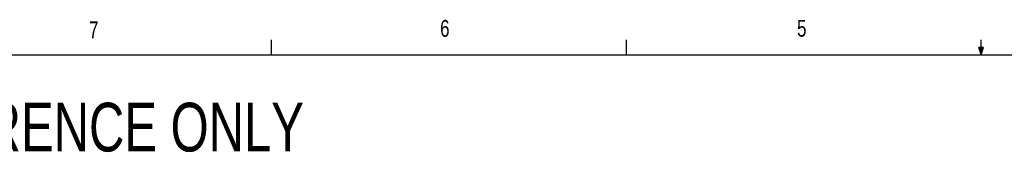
# Model space of a CAD drawing. Header units: inches. Extents: x 0.4 to 16.6, y 0.2 to 10.8.
# Tile 8 of 11: x 3.166 to 8.629, y 10.101 to 10.838. Entities that reach past the tile are written whole.
import ezdxf

# ---------------------------------------------------------------- set-up
doc = ezdxf.new("R2010")
doc.units = ezdxf.units.IN
doc.header["$MEASUREMENT"] = 0
doc.layers.add('BORDER', color=7, linetype='Continuous', lineweight=25)
doc.layers.add('SLD-0', color=7, linetype='Continuous', lineweight=25)
doc.styles.add('SLDTEXTSTYLE0', font='TXT', dxfattribs={"width": 0.75})

msp = doc.modelspace()

# ---------------------------------------------------------------- linework, layer by layer
at = {"layer": 'BORDER'}
for p, q in [((4.5635, 10.6421), (4.5635, 10.7269)), ((6.5323, 10.6421), (6.5323, 10.7269)), ((8.501, 10.6421), (8.501, 10.7269)), ((8.501, 10.6421), (8.4878, 10.684)), ((8.5136, 10.684), (8.4878, 10.684)), ((8.494, 10.684), (8.501, 10.6421)), ((8.501, 10.6421), (8.5136, 10.684)), ((8.5059, 10.684), (8.501, 10.6421)), ((0.6263, 10.6421), (16.3763, 10.6421))]:
    msp.add_line(p, q, dxfattribs=at)

# ---------------------------------------------------------------- texts
at = {"color": 7, "linetype": 'Continuous', "lineweight": 0, "char_height": 0.0937, "attachment_point": 1, "style": 'SLDTEXTSTYLE0'}
for s, insert in [('7', (3.551, 10.8287)), ('6', (5.4987, 10.8367)), ('5', (7.4787, 10.8373))]:
    msp.add_mtext(s, dxfattribs=dict(at, insert=insert))
at = {"layer": 'SLD-0', "insert": (0.6985, 10.3763), "char_height": 0.270833, "attachment_point": 1, "style": 'SLDTEXTSTYLE0'}
msp.add_mtext('NOTE: FOR REFERENCE ONLY', dxfattribs=at)

doc.saveas('drawing.dxf')
